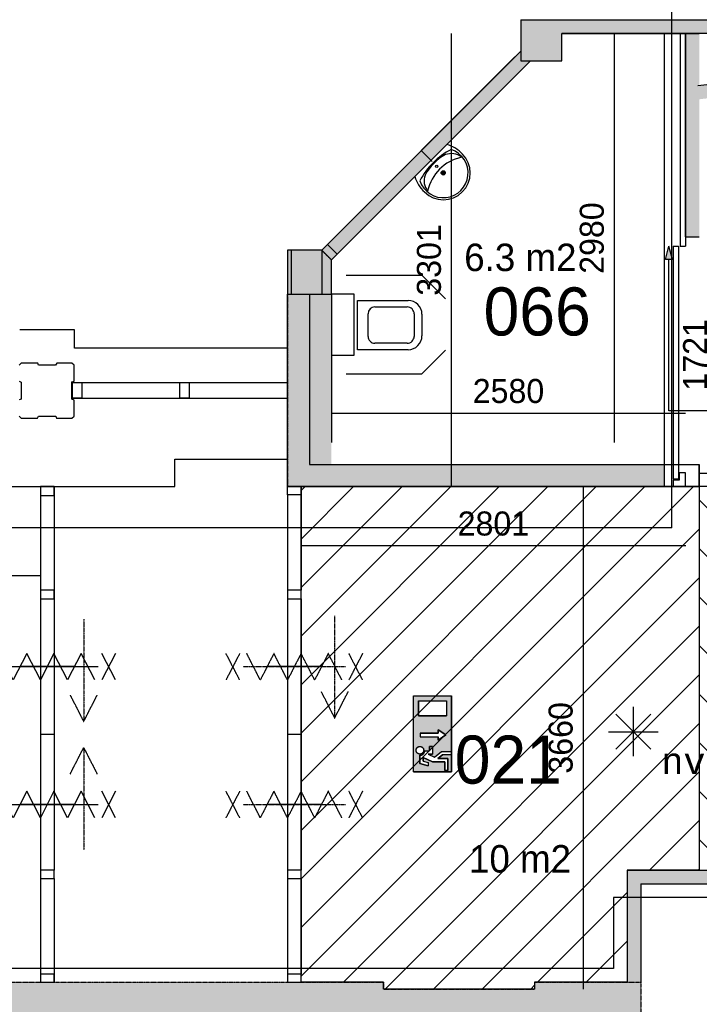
# Model space of a CAD drawing. Extents: x -1826 to 147704, y -44576 to 60962.
# Tile 56 of 75: x 92291 to 97241, y 33264 to 40434. Entities that reach past the tile are written whole.
import ezdxf
from ezdxf.enums import TextEntityAlignment as Align

# ---------------------------------------------------------------- set-up
doc = ezdxf.new("R2010")
doc.units = 0
doc.header["$MEASUREMENT"] = 0
doc.header["$PDMODE"] = 35
doc.header["$PDSIZE"] = -0.5
doc.linetypes.add('DASHED', pattern=[0.75, 0.5, -0.25])
doc.layers.get('0').update_dxf_attribs({"linetype": 'CONTINUOUS'})
doc.layers.get('DEFPOINTS').update_dxf_attribs({"linetype": 'CONTINUOUS'})
for name, color, linetype in [('AA$1A---_ARCEER', 252, 'CONTINUOUS'), ('AL22----_BINNENWAND', 252, 'CONTINUOUS'), ('AL31----_BUITENKOZIJN', 252, 'CONTINUOUS'), ('AL32----_BINNENKOZIJN', 252, 'CONTINUOUS'), ('AL74----_INRSANITAIR', 252, 'CONTINUOUS'), ('AM$1A---_MAATVOERING', 252, 'CONTINUOUS'), ('Betonpalen', 252, 'CONTINUOUS'), ('Brandweer', 252, 'CONTINUOUS'), ('brandweer NIEUW', 252, 'CONTINUOUS'), ('COMPARTIMENTERING', 252, 'CONTINUOUS'), ('INSTALLATION_SYMBOLS', 252, 'CONTINUOUS'), ('LAYER01', 252, 'CONTINUOUS'), ('LAYER100', 252, 'DASHED'), ('LAYER20', 252, 'CONTINUOUS'), ('LAYER22', 252, 'CONTINUOUS'), ('LAYER30', 252, 'CONTINUOUS'), ('LAYER62', 252, 'DASHED'), ('LAYER65', 252, 'DASHED'), ('M2', 252, 'CONTINUOUS'), ('OMPARTIMENTERING', 252, 'CONTINUOUS'), ('STEMPEL', 252, 'CONTINUOUS'), ('UNUSEDHATCH', 252, 'CONTINUOUS')]:
    doc.layers.add(name, color=color, linetype=linetype)
doc.styles.add('B-01', font='b-gbp')
doc.styles.add('MONOTXT', font='MONOTXT')
doc.dimstyles.new('BBA_STAND', dxfattribs={"dimtxt": 175, "dimasz": 1, "dimexe": 1, "dimexo": 0.001, "dimgap": 75, "dimtad": 1, "dimdec": 0, "dimzin": 0, "dimdsep": 46, "dimtxsty": 'B-01', "dimblk": 'NONE', "dimblk1": 'PIJL1', "dimblk2": 'NONE', "dimcen": 1, "dimse1": 1, "dimse2": 1, "dimclrd": 256, "dimclre": 256, "dimclrt": 256, "dimadec": 4, "dimazin": 0, "dimtfac": 1, "dimtdec": 0, "dimtmove": 0, "dimatfit": 2, "dimldrblk": 'PIJL1', "dimfxl": 1, "dimtfillclr": 256, "dimtolj": 1, "dimtzin": 0, "dimarcsym": 0})

# ---------------------------------------------------------------- blocks, each defined once
blk = doc.blocks.new('*U3')
at = {"layer": 'INSTALLATION_SYMBOLS'}
for p, q in [((-25, 212), (-25, 212)), ((-24, 204), (-24, 221)), ((-22, 201), (-22, 224)), ((-21, 198), (-21, 227)), ((-19, 196), (-19, 229)), ((-18, 195), (-18, 230)), ((-16, 193), (-16, 232)), ((-15, 192), (-15, 233)), ((-13, 191), (-13, 234)), ((-12, 190), (-12, 235)), ((-10, 190), (-10, 235)), ((-9, 189), (-9, 236)), ((-7, 189), (-7, 236)), ((-6, 188), (-6, 237)), ((-4, 188), (-4, 237)), ((-3, 188), (-3, 237)), ((-1, 188), (-1, 237)), ((0, 188), (0, 237)), ((2, 188), (2, 237)), ((3, 188), (3, 237)), ((5, 188), (5, 237)), ((6, 188), (6, 237)), ((8, 189), (8, 236)), ((9, 189), (9, 236)), ((11, 190), (11, 235)), ((12, 191), (12, 234)), ((14, 192), (14, 233)), ((15, 193), (15, 232)), ((17, 194), (17, 231)), ((18, 195), (18, 230)), ((20, 197), (20, 228)), ((21, 199), (21, 226)), ((23, 202), (23, 223)), ((24, 206), (24, 219))]:
    blk.add_line(p, q, dxfattribs=at)
blk = doc.blocks.new('Wastafel.12')
blk.add_line((-275, 0), (275, 0))
for centre, radius in [((0, 212), 25), ((0, 100), 15)]:
    blk.add_circle(centre, radius)
for centre, radius, start, end in [((0, 215), 325, 0, 179.99), ((0, 215), 300, 333.4391, 206.5609), ((74, 195), 400, 177.0675, 209.1096), ((-92, 257), 200, 186.4199, 245.4056), ((0, 692), 542, 237.5664, 302.4336), ((92, 257), 200, 294.5944, 353.5801), ((-74, 195), 400, 330.8904, 2.9325), ((0, 890), 852, 251.644, 288.356), ((0, 675), 625, 253.7398, 286.2602)]:
    blk.add_arc(centre, radius, start, end)
blk.add_blockref('*U3', (0, 0))
blk = doc.blocks.new('wastafel')
at = {"layer": 'AL74----_INRSANITAIR', "xscale": 0.5999999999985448, "yscale": 0.5999999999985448, "zscale": 0.5999999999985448}
blk.add_blockref('Wastafel.12', (0, 0), dxfattribs=at)
blk = doc.blocks.new('*D39')
at = {"layer": 'AM$1A---_MAATVOERING', "lineweight": -2, "transparency": 16777216}
blk.add_line((92441.7, 36384.1), (86390.7, 36384.1), dxfattribs=at)
at = {"layer": 'DEFPOINTS', "color": 0, "transparency": 16777216}
for p in [(86390.7, 37034), (92441.7, 37034), (86390.7, 36384.1)]:
    blk.add_point(p, dxfattribs=at)
at = {"layer": 'AM$1A---_MAATVOERING', "transparency": 16777216, "insert": (89416.2, 36546.6), "char_height": 175, "attachment_point": 5, "style": 'B-01'}
blk.add_mtext('\\A1;6051', dxfattribs=at)
blk = doc.blocks.new('_None')
blk = doc.blocks.new('PIJL1')
at = {"color": 1, "linetype": 'ByBlock'}
blk.add_line((0, 82.6), (0, -82.6), dxfattribs=at)
blk.add_solid([(-100, 16.7), (-100, -16.7), (0, 0)], dxfattribs=at)
blk = doc.blocks.new('*D40')
at = {"layer": 'AM$1A---_MAATVOERING', "lineweight": -2, "transparency": 16777216}
blk.add_line((96621.3, 40334), (96621.3, 37354), dxfattribs=at)
at = {"layer": 'DEFPOINTS', "color": 0, "transparency": 16777216}
for p in [(96740.2, 40334), (96621.3, 37354), (96740.2, 37354)]:
    blk.add_point(p, dxfattribs=at)
at = {"layer": 'AM$1A---_MAATVOERING', "transparency": 16777216, "insert": (96458.8, 38844), "char_height": 175, "attachment_point": 5, "rotation": 90, "style": 'B-01'}
blk.add_mtext('\\A1;2980', dxfattribs=at)
blk = doc.blocks.new('*D41')
at = {"layer": 'AM$1A---_MAATVOERING', "lineweight": -2, "transparency": 16777216}
blk.add_line((97140.7, 37566.5), (94560.7, 37566.5), dxfattribs=at)
at = {"layer": 'DEFPOINTS', "color": 0, "transparency": 16777216}
for p in [(94560.7, 37654), (97140.7, 37654), (94560.7, 37566.5)]:
    blk.add_point(p, dxfattribs=at)
at = {"layer": 'AM$1A---_MAATVOERING', "transparency": 16777216, "insert": (95850.7, 37729), "char_height": 175, "attachment_point": 5, "style": 'B-01'}
blk.add_mtext('\\A1;2580', dxfattribs=at)
blk = doc.blocks.new('*D42')
at = {"layer": 'AM$1A---_MAATVOERING', "lineweight": -2, "transparency": 16777216}
blk.add_line((97372.3, 38854), (97372.3, 37133), dxfattribs=at)
at = {"layer": 'DEFPOINTS', "color": 0, "transparency": 16777216}
for p in [(97380.3, 38854), (97372.3, 37133), (97380.3, 37133)]:
    blk.add_point(p, dxfattribs=at)
at = {"layer": 'AM$1A---_MAATVOERING', "transparency": 16777216, "insert": (97209.8, 37993.5), "char_height": 175, "attachment_point": 5, "rotation": 90, "style": 'B-01'}
blk.add_mtext('\\A1;1721', dxfattribs=at)
blk = doc.blocks.new('*D69')
at = {"layer": 'AM$1A---_MAATVOERING', "lineweight": -2, "transparency": 16777216}
blk.add_line((99582.3, 34141.4), (99582.3, 21447.6), dxfattribs=at)
at = {"layer": 'DEFPOINTS', "color": 0, "transparency": 16777216}
for p in [(96814.4, 34141.4), (96820.3, 21447.6), (99582.3, 21447.6)]:
    blk.add_point(p, dxfattribs=at)
at = {"layer": 'AM$1A---_MAATVOERING', "transparency": 16777216, "insert": (99419.8, 27794.5), "char_height": 175, "attachment_point": 5, "rotation": 90, "style": 'B-01'}
blk.add_mtext('\\A1;12694', dxfattribs=at)
blk = doc.blocks.new('*D235')
at = {"layer": 'AM$1A---_MAATVOERING', "lineweight": -2, "transparency": 16777216}
blk.add_line((97141.4, 36601.5), (94340.4, 36601.5), dxfattribs=at)
at = {"layer": 'DEFPOINTS', "color": 0, "transparency": 16777216}
for p in [(94340.4, 36814.6), (97141.4, 36749.5), (94340.4, 36601.5)]:
    blk.add_point(p, dxfattribs=at)
at = {"layer": 'AM$1A---_MAATVOERING', "transparency": 16777216, "insert": (95740.9, 36764), "char_height": 175, "attachment_point": 5, "style": 'B-01'}
blk.add_mtext('\\A1;2801', dxfattribs=at)
blk = doc.blocks.new('*D236')
at = {"layer": 'AM$1A---_MAATVOERING', "lineweight": -2, "transparency": 16777216}
blk.add_line((96394.3, 37034), (96394.3, 33374), dxfattribs=at)
at = {"layer": 'DEFPOINTS', "color": 0, "transparency": 16777216}
for p in [(95182.3, 37034), (95182.3, 33374), (96394.3, 33374)]:
    blk.add_point(p, dxfattribs=at)
at = {"layer": 'AM$1A---_MAATVOERING', "transparency": 16777216, "insert": (96231.8, 35204), "char_height": 175, "attachment_point": 5, "rotation": 90, "style": 'B-01'}
blk.add_mtext('\\A1;3660', dxfattribs=at)
blk = doc.blocks.new('*D243')
at = {"layer": 'AM$1A---_MAATVOERING', "lineweight": -2, "transparency": 16777216}
blk.add_line((95434.9, 37034), (95434.9, 40334.6), dxfattribs=at)
at = {"layer": 'DEFPOINTS', "color": 0, "transparency": 16777216}
for p in [(95434.9, 40334.6), (96985.2, 40334.6), (96984.9, 37034)]:
    blk.add_point(p, dxfattribs=at)
at = {"layer": 'AM$1A---_MAATVOERING', "transparency": 16777216, "insert": (95272.4, 38684.3), "char_height": 175, "attachment_point": 5, "rotation": 90, "style": 'B-01'}
blk.add_mtext('\\A1;3301', dxfattribs=at)

msp = doc.modelspace()

# ---------------------------------------------------------------- hatches: boundary and pattern name
at = {"layer": 'AA$1A---_ARCEER'}
for points in [[(96239.7, 40434), (95939.7, 40434), (95939.7, 40134), (96239.7, 40134), (96239.7, 40334), (97240.7, 40334), (100490.7, 40334.9), (100490.7, 40323.5), (97240.7, 39955.5), (97240.7, 39854.8), (100590.7, 40233.9), (100590.7, 40434)], [(97240.7, 39855), (97240.7, 40334), (97140.7, 40334), (97140.7, 38854), (97240.7, 38854)], [(95271.8, 39536.7), (95365, 39488.9), (96010.2, 40134), (95939.7, 40134), (95939.7, 40204.5)], [(94490.2, 38755), (94560.7, 38684.5), (95365, 39488.9), (95271.8, 39536.7)], [(94560.7, 38684.5), (94490.2, 38755), (94240.7, 38755), (94240.7, 38435), (94560.7, 38435), (94560.7, 38436.2)], [(96984.9, 37034), (96984.9, 37194), (94400.7, 37194), (94400.7, 38435), (94240.7, 38435), (94240.7, 37034), (94340.4, 37034)], [(96713.4, 33104), (96713.4, 33104), (96814.4, 33104), (96814.4, 33424), (96040.7, 33424), (96040.7, 33374), (94939.7, 33374), (94939.7, 33424), (94939.7, 33424), (94841.4, 33424), (94840.7, 33424), (94840.7, 33424), (92540.7, 33424), (92540.7, 33423.9), (92441.7, 33423.9), (92441.7, 33424), (92060.7, 33424), (92060.7, 33104)]]:
    msp.add_hatch(color=256, dxfattribs=at).paths.add_polyline_path(points)
at = {"layer": 'AA$1A---_ARCEER', "ltscale": 0.2}
msp.add_hatch(color=256, dxfattribs=at).paths.add_polyline_path([(100025, 34240.4), (96715.4, 34240.4), (96715.4, 33424), (96814.4, 33424), (96814.4, 34141.4), (98246.7, 34141.4), (98246.7, 34142.9), (100025, 34142.9)])
at = {"layer": 'AL32----_BINNENKOZIJN'}
msp.add_hatch(color=256, dxfattribs=at).paths.add_polyline_path([(96994, 38687.7), (97045.7, 38687.7), (97019.9, 38784.3)])
at = {"layer": 'Brandweer'}
h = msp.add_hatch(color=256, dxfattribs=at)
h.paths.add_polyline_path([(95437, 35511.4), (95159.6, 35511.4), (95159.6, 34956.6), (95437, 34956.6)])
h.paths.add_polyline_path([(95338.2, 35262.6), (95393.7, 35225.6), (95338.2, 35188.6), (95338.2, 35211.8), (95208.7, 35211.8), (95208.7, 35239.5), (95338.2, 35239.5)], flags=16)
h.paths.add_polyline_path([(95196.6, 35363.5), (95196.6, 35474.4), (95400, 35474.4), (95400, 35363.5)], flags=16)
h.paths.add_polyline_path([(95298.3, 35141.5), (95298.3, 35086), (95264.7, 35086), (95311.8, 35064.6), (95363, 35104.5), (95432.4, 35104.5), (95432.4, 35081.4), (95371, 35081.4), (95335.3, 35053.7), (95409.3, 35053.7), (95409.3, 34965.8), (95386.1, 34965.8), (95386.1, 35030.5), (95297.4, 35030.5), (95228.9, 35061.7), (95228.9, 35034.7), (95265.9, 35025.5), (95265.9, 35001.6), (95205.8, 35016.7), (95205.8, 35077.7), (95212.3, 35078.3), (95212.6, 35078.3), (95222.2, 35081.6), (95222.6, 35081.8), (95227.8, 35085.1), (95228.3, 35085.5), (95231.8, 35088.7), (95232, 35088.9), (95236.4, 35094.7), (95236.8, 35095.3), (95239.5, 35100.9), (95240, 35102.4), (95241, 35105.7), (95241.3, 35107.2), (95241.4, 35107.5), (95241.4, 35107.9), (95241.5, 35108.3), (95241.6, 35108.7), (95241.6, 35109.2), (95275.2, 35109.2), (95275.2, 35141.5)], flags=16)
h.paths.add_polyline_path([(95223.7, 35135), (95225.5, 35133.4), (95228.3, 35130.1), (95228.2, 35130.3), (95230.3, 35126.9), (95232, 35123.2), (95233.1, 35119.2), (95233.6, 35115.1), (95233.5, 35111), (95232.8, 35107), (95232.7, 35106.9), (95231.4, 35102.9), (95231, 35102.1), (95229.6, 35099.4), (95229.4, 35099.2), (95227.3, 35096.1), (95227.2, 35096), (95224.2, 35092.9), (95223.3, 35092.3), (95221.3, 35090.7), (95219.5, 35089.6), (95218.6, 35089.1), (95218.9, 35089.2), (95215.2, 35087.6), (95211.1, 35086.5), (95211.2, 35086.5), (95209.2, 35086.2), (95207.7, 35086), (95204.5, 35086.1), (95203.1, 35086), (95201.7, 35086.3), (95199, 35086.8), (95197.2, 35087.4), (95196.3, 35087.6), (95196.5, 35087.6), (95192.6, 35089.3), (95192.3, 35089.5), (95188.9, 35091.7), (95188, 35092.5), (95186, 35094.2), (95185.7, 35094.6), (95183.1, 35097.6), (95182.6, 35098.6), (95181.3, 35100.7), (95180.5, 35102.4), (95180.2, 35102.9), (95180.4, 35102.5), (95179.2, 35105.7), (95178.7, 35108), (95178.5, 35108.5), (95178, 35112.4), (95178.1, 35116.5), (95178.9, 35120.8), (95179.2, 35121.6), (95180.2, 35124.6), (95180.8, 35125.9), (95181.9, 35128.1), (95184.6, 35131.9), (95185.5, 35132.7), (95187.1, 35134.4), (95188.7, 35135.6), (95189.6, 35136.4), (95189.2, 35136.1), (95192.7, 35138.3), (95196.4, 35140), (95200.3, 35141), (95202.3, 35141.3), (95202.8, 35141.4), (95202.4, 35141.3), (95205.8, 35141.6), (95205.8, 35141.6), (95209.9, 35141.3), (95213.8, 35140.4), (95215.8, 35139.7), (95216.3, 35139.5), (95215.8, 35139.7), (95218.9, 35138.3), (95222.4, 35136.1), (95223.6, 35135.1), (95223.7, 35135), (95223.6, 35135.1)], flags=16)
at = {"layer": 'COMPARTIMENTERING'}
h = msp.add_hatch(dxfattribs=at)
h.set_pattern_fill('ANSI31', color=256, scale=2000, angle=-90, style=0)
h.set_pattern_definition([(315, (85188.27, 172733.54), (176.7767, 176.7767), [])])
h.paths.add_polyline_path([(110526, 32100.5), (106557.2, 36177.5), (106557.2, 37734), (108890.7, 40067.5), (112190.7, 40067.5), (114524.2, 37734), (114524.2, 34434), (112190.7, 32100.5)], flags=16)
h.paths.add_polyline_path([(105990.7, 45734.5), (105990.7, 47659.3), (103500.7, 47659.3), (103500.7, 46134.5), (103590.7, 46134.5), (103590.7, 45549.5), (103350.7, 45534.5), (103350.7, 45296.5), (103096.7, 45039.5), (103201.7, 44934.5), (101490.2, 43222.5), (101383.7, 43328.5), (101128.7, 43074.5), (100890.7, 43074.5), (100875.7, 42834.5), (100298.2, 42842), (100298.2, 43074.5), (99840.7, 43074.5), (99840.7, 42924.5), (98765.4, 42924.5), (98764.8, 40433.5), (100590.7, 40433), (100612.9, 40236.4), (100305.7, 40201.6), (100305.7, 38034), (100875.7, 38034), (100890.7, 37449), (100305.7, 37434), (100305.7, 37034), (97240.7, 37034), (97240.7, 34240.4), (104666.2, 34240.4), (106541.7, 36127.2), (109702.9, 32894.4), (108609.5, 31734), (108623, 29734), (108790.7, 29734), (108790.7, 27933.8), (115121.2, 27933.8), (115120.2, 27234), (119440.2, 27234), (119440.2, 32434.3), (118341.2, 32434.3), (118279.8, 32474.8), (116781.7, 33963.3), (116741.9, 34024), (116741.9, 37434), (116491.2, 37449), (116491.2, 38019), (116976.2, 38034), (116976.2, 43034.5), (116091.2, 43034.5), (114990.7, 43034.5), (108240.7, 43034.5), (108240.7, 45734.5)])
h = msp.add_hatch(dxfattribs=at)
h.set_pattern_fill('ANSI31', color=256, scale=2000, style=0)
h.set_pattern_definition([(45, (116025, 0), (-176.7767, 176.7767), [])])
h.paths.add_polyline_path([(94340.4, 37034), (97240.7, 37034), (97240.7, 34240.4), (96715.4, 34240.4), (96715.4, 33424), (96040.7, 33424), (96040.7, 33374), (94939.7, 33374), (94939.7, 33424), (94340.4, 33424)])

# ---------------------------------------------------------------- linework, layer by layer
at = {"layer": 'AA$1A---_ARCEER'}
msp.add_lwpolyline([(94400.7, 38435), (94400.7, 37194), (97240.7, 37194)], dxfattribs=at)
for points in [[(96239.7, 40334), (96239.7, 40434), (100590.7, 40333), (100590.7, 40433)], [(100590.7, 40334), (100589.9, 40233.8), (97229.5, 39954.2), (97240.8, 39854.8)], [(94560.7, 37034), (94240.7, 37034), (94560.7, 38435), (94240.7, 38435)]]:
    msp.add_solid(points, dxfattribs=at)
at = {"layer": 'AL22----_BINNENWAND'}
for p, q in [((95939.7, 40434), (95939.7, 40134)), ((94490.2, 38755), (95939.7, 40204.5)), ((95939.7, 40204.5), (94490.2, 38755)), ((94560.7, 38684.5), (96010.2, 40134)), ((96010.4, 40133.8), (94560.9, 38684.3)), ((94668.5, 38572.6), (95220.4, 38572.6)), ((95220.4, 38572.6), (95391.3, 38401.8)), ((95220.4, 37855.9), (95391.3, 38026.6)), ((94668.5, 37855.9), (95220.4, 37855.9))]:
    msp.add_line(p, q, dxfattribs=at)
for points in [[(95939.7, 40434), (96239.7, 40434)], [(95939.7, 40434), (96239.7, 40434)], [(95939.7, 40434), (96239.7, 40434)], [(96239.7, 40434), (100590.7, 40434)], [(96239.7, 40434), (100590.7, 40434)], [(96239.7, 40434), (100590.7, 40434)], [(96239.7, 40134), (96239.7, 40334)], [(96239.7, 40334), (97140.7, 40334)], [(96239.7, 40334), (97240.7, 40334)], [(96239.7, 40134), (96239.7, 40334)], [(96239.7, 40134), (96239.7, 40334)], [(96239.7, 40334), (97140.7, 40334)], [(97140.7, 38854), (97140.7, 40334)], [(97140.7, 38854), (97140.7, 40334)], [(95939.7, 40134), (96239.7, 40134)], [(95939.7, 40134), (96239.7, 40134)], [(95939.7, 40134), (96239.7, 40134)], [(97140.4, 38854), (97240.4, 38854)], [(94240.7, 37034), (94240.7, 38435)], [(94240.7, 37034), (94240.7, 38435)], [(94240.7, 37034), (94240.7, 38435)], [(94560.7, 38435), (94560.7, 37354)], [(94560.7, 38435), (94560.7, 37354)], [(94560.7, 38435), (94560.7, 37354)], [(97240.7, 37034), (97240.7, 37194)], [(97240.7, 37194), (97240.7, 37034)], [(97240.7, 37034), (94240.7, 37034)], [(97240.7, 37034), (94240.7, 37034)]]:
    msp.add_lwpolyline(points, dxfattribs=at)
msp.add_lwpolyline([(94240.7, 38435), (94560.7, 38435), (94560.7, 38684.5), (94490.2, 38755), (94240.7, 38755)], close=True, dxfattribs=at)
msp.add_lwpolyline([(94240.7, 38435), (94560.7, 38435), (94560.7, 38684.5), (94490.2, 38755), (94240.7, 38755)], close=True, dxfattribs=at)
msp.add_lwpolyline([(94240.7, 38435), (94560.7, 38435), (94560.7, 38684.5), (94490.2, 38755), (94240.7, 38755)], close=True, dxfattribs=at)
at = {"layer": 'AL31----_BUITENKOZIJN'}
for p, q in [((92690.7, 38176), (92290.7, 38176)), ((92690.7, 38041), (92690.7, 38176)), ((94240.7, 38041), (92690.7, 38041)), ((94240.7, 38041), (92690.7, 38041)), ((92675.7, 37791), (92742.7, 37791)), ((92675.7, 37677), (92675.7, 37791)), ((92675.7, 37677), (92675.7, 37791)), ((92675.7, 37791), (94240.7, 37791)), ((92675.7, 37791), (94240.7, 37791)), ((92742.7, 37791), (92742.7, 37677)), ((93458.2, 37677), (93458.2, 37791)), ((93458.2, 37791), (93525.2, 37791)), ((93525.2, 37791), (93525.2, 37677)), ((92742.7, 37677), (92675.7, 37677)), ((92675.7, 37677), (94240.7, 37677)), ((92675.7, 37677), (94240.7, 37677)), ((93525.2, 37677), (93458.2, 37677))]:
    msp.add_line(p, q, dxfattribs=at)
for points in [[(92441.7, 37034), (92441.7, 34240.9)], [(92540.7, 37034), (92540.7, 34240.9)], [(92837.4, 35626), (92738.4, 35819.5), (92639.4, 35626), (92540.4, 35819.5), (92441.4, 35626), (92342.4, 35819.5), (92243.4, 35626), (92144.4, 35819.5)], [(92988.4, 35626), (92888.4, 35819.5)], [(92988.4, 35819.5), (92888.4, 35626)], [(92118.4, 35723), (92863.4, 35723)], [(92118.4, 35723), (92863.4, 35723)], [(92690.9, 35723), (92490.9, 35723), (92290.9, 35723)], [(92540.9, 35229), (92490.9, 35229), (92441.9, 35229)], [(92837.4, 34623), (92738.4, 34816.5), (92639.4, 34623), (92540.4, 34816.5), (92441.4, 34623), (92342.4, 34816.5), (92243.4, 34623), (92144.4, 34816.5)], [(92988.4, 34623), (92888.4, 34816.5)], [(92988.4, 34816.5), (92888.4, 34623)], [(92118.4, 34720), (92863.4, 34720)], [(92118.4, 34720), (92863.4, 34720)], [(92690.9, 34720), (92490.9, 34720), (92290.9, 34720)], [(96715.4, 34240.4), (104666.2, 34240.4)], [(96715.4, 34240.4), (96715.4, 33424)], [(92441.7, 34181.2), (92441.7, 33423.9)], [(92540.7, 34181.2), (92540.7, 33423.9)], [(96814.4, 34141.4), (104666.2, 34141.4)], [(96814.4, 34141.4), (96814.4, 33424)]]:
    msp.add_lwpolyline(points, dxfattribs=at)
for points in [[(92540.7, 36970.2), (92540.7, 37034), (92441.7, 37034), (92441.7, 36970.2)], [(92540.7, 36217.2), (92540.7, 36281), (92441.7, 36281), (92441.7, 36217.2)], [(92540.7, 34181.2), (92540.7, 34240.9), (92441.7, 34240.9), (92441.7, 34181.2)], [(92540.7, 33423.9), (92540.7, 33483.7), (92441.7, 33483.7), (92441.7, 33423.9)]]:
    msp.add_lwpolyline(points, close=True, dxfattribs=at)
at = {"layer": 'AL32----_BINNENKOZIJN', "ltscale": 75}
msp.add_line((96985.2, 40334.6), (96984.9, 37034), dxfattribs=at)
at = {"layer": 'AL32----_BINNENKOZIJN'}
for p, q in [((97100.7, 40328.8), (97100.4, 38784.3)), ((97140.7, 40333.8), (97140.4, 38784.3)), ((96994, 38687.7), (97019.9, 38784.3)), ((97045.7, 38687.7), (97019.9, 38784.3)), ((97050.3, 38784.3), (97090.3, 38784.3)), ((97050.3, 38784.3), (97050.3, 37090)), ((97090.3, 38784.3), (97090.3, 37090)), ((97100.4, 38784.3), (97140.4, 38784.3)), ((97045.7, 38687.7), (96994, 38687.7)), ((97019.9, 37584.7), (97019.9, 38687.7)), ((97331.6, 37584.7), (97019.9, 37584.7)), ((97050.3, 37090), (97090.3, 37090)), ((97050.4, 37084), (97095.4, 37084)), ((97095.4, 37084), (97095.4, 37134)), ((96984.9, 37034), (97050.4, 37034))]:
    msp.add_line(p, q, dxfattribs=at)
for points in [[(94532.7, 38797.8), (95897.6, 40162.6)], [(94603.4, 38727.1), (95968.1, 40092.1)], [(95294.7, 39401.5), (95250.7, 39445), (95218.7, 39476.5)], [(97050.4, 37084), (97050.4, 37034), (97140.4, 37034), (97140.4, 37134), (97095.4, 37134)]]:
    msp.add_lwpolyline(points, dxfattribs=at)
for points in [[(94490.3, 38755.4), (94532.7, 38797.8), (94603.4, 38727.1), (94561, 38684.7)], [(97240.7, 37133), (97300.4, 37133), (97300.4, 37034), (97240.7, 37034)]]:
    msp.add_lwpolyline(points, close=True, dxfattribs=at)
at = {"layer": 'AL74----_INRSANITAIR'}
msp.add_lwpolyline([(94725.7, 37992.2), (94725.7, 38436.2), (94560.7, 38436.2), (94560.7, 37992.2)], close=True, dxfattribs=at)
for points in [[(94750.7, 38031.2), (94750.7, 38389.2), (95120.7, 38389.2)], [(94827.7, 38128.2), (94827.7, 38292.2)], [(94877.7, 38342.2), (95113.7, 38342.2)], [(95163.7, 38292.2), (95163.7, 38128.2)], [(95220.7, 38289.2), (95220.7, 38131.2)], [(95113.7, 38078.2), (94877.7, 38078.2)], [(95120.7, 38031.2), (94750.7, 38031.2)]]:
    msp.add_lwpolyline(points, dxfattribs=at)
for points in [[(95220.7, 38289.2, 0.414214), (95120.7, 38389.2)], [(94877.7, 38342.2, 0.414213), (94827.7, 38292.2)], [(95163.7, 38292.2, 0.414214), (95113.7, 38342.2)], [(94827.7, 38128.2, 0.414214), (94877.7, 38078.2)], [(95113.7, 38078.2, 0.414214), (95163.7, 38128.2)], [(95120.7, 38031.2, 0.414214), (95220.7, 38131.2)]]:
    msp.add_lwpolyline(points, format="xyb", dxfattribs=at)
at = {"layer": 'Betonpalen'}
for points in [[(92301.7, 37933), (92286.7, 37918)], [(92286.7, 37548), (92301.7, 37533), (92420.7, 37533), (92428.7, 37548), (92553.7, 37548), (92558.7, 37533), (92671.7, 37533), (92686.7, 37548), (92686.7, 37663), (92671.7, 37671), (92671.7, 37796), (92686.7, 37801), (92686.7, 37918), (92671.7, 37933), (92560.7, 37933), (92552.7, 37918), (92427.7, 37918), (92422.7, 37933), (92301.7, 37933)], [(92286.7, 37803), (92301.7, 37795), (92301.7, 37670), (92286.7, 37665)]]:
    msp.add_lwpolyline(points, dxfattribs=at)
at = {"layer": 'Brandweer'}
for p, q in [((95159.6, 34956.6), (95159.6, 35511.4)), ((95159.6, 35511.4), (95437, 35511.4)), ((95437, 34956.6), (95437, 35511.4)), ((95196.6, 35474.4), (95400, 35474.4)), ((95196.6, 35474.4), (95196.6, 35363.5)), ((95400, 35474.4), (95400, 35363.5)), ((95196.6, 35363.5), (95400, 35363.5)), ((95208.7, 35239.5), (95338.2, 35239.5)), ((95208.7, 35211.8), (95338.2, 35211.8)), ((95338.2, 35262.6), (95393.7, 35225.6)), ((95338.2, 35239.5), (95338.2, 35262.6)), ((95393.7, 35225.6), (95338.2, 35188.6)), ((95338.2, 35188.6), (95338.2, 35211.8)), ((95275.2, 35141.5), (95275.2, 35109.2)), ((95298.3, 35141.5), (95275.2, 35141.5)), ((95298.3, 35141.5), (95298.3, 35086)), ((95205.8, 35077.7), (95205.8, 35016.7)), ((95241.6, 35109.2), (95275.2, 35109.2)), ((95264.7, 35086), (95311.8, 35064.6)), ((95264.7, 35086), (95298.3, 35086)), ((95311.6, 35064.5), (95363, 35104.5)), ((95335.3, 35053.7), (95371, 35081.4)), ((95363, 35104.5), (95432.4, 35104.5)), ((95432.4, 35081.4), (95371, 35081.4)), ((95432.4, 35104.5), (95432.4, 35081.4)), ((95205.8, 35016.7), (95265.9, 35001.6)), ((95228.9, 35034.7), (95228.9, 35061.7)), ((95228.9, 35061.7), (95297.4, 35030.5)), ((95228.9, 35034.7), (95265.9, 35025.5)), ((95265.9, 35025.5), (95265.9, 35001.6)), ((95297.4, 35030.5), (95386.1, 35030.5)), ((95409.3, 35053.7), (95335.3, 35053.7)), ((95386.1, 35030.5), (95386.1, 34965.8)), ((95409.3, 34965.8), (95409.3, 35053.7)), ((95159.6, 34956.6), (95437, 34956.6)), ((95386.1, 34965.8), (95409.3, 34965.8))]:
    msp.add_line(p, q, dxfattribs=at)
for points in [[(95437, 34956.6), (95159.6, 34956.6), (95159.6, 35511.4), (95437, 35511.4), (95437, 34956.6)], [(95400, 35363.5), (95196.6, 35363.5), (95196.6, 35474.4), (95400, 35474.4), (95400, 35363.5)], [(95208.7, 35239.5), (95208.7, 35211.8), (95338.2, 35211.8), (95338.2, 35188.6), (95393.7, 35225.6), (95338.2, 35262.6), (95338.2, 35239.5), (95208.7, 35239.5)], [(95201.7, 35086.3), (95197.1, 35087.4), (95191.9, 35089.7), (95188.1, 35092.4), (95185.6, 35094.8), (95182.6, 35098.5), (95180.5, 35102.4), (95178.6, 35108.1), (95178.1, 35115.4), (95179.2, 35121.7), (95180.8, 35125.8), (95181.9, 35127.9), (95183.7, 35130.5), (95185.5, 35132.6), (95188.8, 35135.7), (95192.4, 35138.1), (95196.7, 35140), (95202.4, 35141.3), (95206.7, 35141.5), (95210.2, 35141.2), (95215.8, 35139.6), (95219.3, 35138), (95223.6, 35135), (95227.8, 35130.7), (95229.7, 35127.8), (95231.8, 35123.4), (95233, 35119.1), (95233.5, 35112.4), (95232.5, 35106.3), (95231, 35102.1), (95229.1, 35098.8), (95226.8, 35095.6), (95223.3, 35092.3), (95219.4, 35089.6), (95216.1, 35088), (95211.9, 35086.7), (95209.1, 35086.2), (95204.5, 35086.1), (95201.7, 35086.3)], [(95186.2, 35133.4), (95187.2, 35134.3), (95188.2, 35135.2), (95189.3, 35136.1), (95190.4, 35136.8), (95191.5, 35137.6), (95192.7, 35138.2), (95193.9, 35138.9), (95195.2, 35139.4), (95196.5, 35139.9), (95197.7, 35140.3), (95199.1, 35140.7), (95200.4, 35141), (95201.7, 35141.2), (95203.1, 35141.4), (95204.4, 35141.5), (95205.8, 35141.5), (95207.2, 35141.5), (95208.5, 35141.4), (95209.9, 35141.2), (95211.2, 35141), (95212.5, 35140.7), (95213.9, 35140.3), (95215.1, 35139.9), (95216.4, 35139.4), (95217.7, 35138.9), (95218.9, 35138.2), (95220.1, 35137.6), (95221.2, 35136.8), (95222.3, 35136.1), (95223.4, 35135.2), (95224.4, 35134.3), (95225.4, 35133.4), (95226.4, 35132.4), (95227.2, 35131.4), (95228.1, 35130.3), (95228.9, 35129.2), (95229.6, 35128), (95230.3, 35126.9), (95230.9, 35125.6), (95231.4, 35124.4), (95231.9, 35123.1), (95232.3, 35121.8), (95232.7, 35120.5), (95233, 35119.2), (95233.2, 35117.8), (95233.4, 35116.5), (95233.5, 35115.1), (95233.5, 35113.8), (95233.5, 35112.4), (95233.4, 35111.1), (95233.2, 35109.7), (95233, 35108.4), (95232.7, 35107), (95232.3, 35105.7), (95231.9, 35104.4), (95231.4, 35103.2), (95230.9, 35101.9), (95230.3, 35100.7), (95229.6, 35099.5), (95228.9, 35098.4), (95228.1, 35097.2), (95227.2, 35096.2), (95226.4, 35095.1), (95225.4, 35094.2), (95224.4, 35093.2), (95223.4, 35092.3), (95222.3, 35091.5), (95221.2, 35090.7), (95220.1, 35090), (95218.9, 35089.3), (95217.7, 35088.7), (95216.4, 35088.1), (95215.1, 35087.7), (95213.9, 35087.2), (95212.5, 35086.9), (95211.2, 35086.6), (95209.9, 35086.3), (95208.5, 35086.2), (95207.2, 35086.1), (95205.8, 35086), (95204.4, 35086.1), (95203.1, 35086.2), (95201.7, 35086.3), (95200.4, 35086.6), (95199.1, 35086.9), (95197.7, 35087.2), (95196.5, 35087.7), (95195.2, 35088.1), (95193.9, 35088.7), (95192.7, 35089.3), (95191.5, 35090), (95190.4, 35090.7), (95189.3, 35091.5), (95188.2, 35092.3), (95187.2, 35093.2), (95186.2, 35094.2), (95185.2, 35095.1), (95184.4, 35096.2), (95183.5, 35097.2), (95182.7, 35098.4), (95182, 35099.5), (95181.3, 35100.7), (95180.7, 35101.9), (95180.2, 35103.2), (95179.7, 35104.4), (95179.3, 35105.7), (95178.9, 35107), (95178.6, 35108.4), (95178.4, 35109.7), (95178.2, 35111.1), (95178.1, 35112.4), (95178.1, 35113.8), (95178.1, 35115.1), (95178.2, 35116.5), (95178.4, 35117.8), (95178.6, 35119.2), (95178.9, 35120.5), (95179.3, 35121.8), (95179.7, 35123.1), (95180.2, 35124.4), (95180.7, 35125.6), (95181.3, 35126.9), (95182, 35128), (95182.7, 35129.2), (95183.5, 35130.3), (95184.4, 35131.4), (95185.2, 35132.4), (95186.2, 35133.4)], [(95409.3, 34965.8), (95386.1, 34965.8), (95386.1, 35030.5), (95297.4, 35030.5), (95228.9, 35061.7), (95228.9, 35034.7), (95265.9, 35025.5), (95265.9, 35001.6), (95205.8, 35016.7), (95205.8, 35077.7), (95211.6, 35078.1), (95214.1, 35078.6), (95216.7, 35079.3), (95219.4, 35080.3), (95222.9, 35082), (95225.6, 35083.6), (95227.5, 35084.9), (95229.8, 35086.8), (95231.7, 35088.6), (95234.2, 35091.4), (95236.1, 35094.2), (95237.9, 35097.2), (95239.2, 35100.1), (95240.6, 35104.2), (95241.3, 35107.2), (95242, 35109.2), (95275.2, 35109.2), (95275.2, 35141.5), (95298.3, 35141.5), (95298.3, 35086), (95264.7, 35086), (95311.8, 35064.6), (95363, 35104.5), (95432.4, 35104.5), (95432.4, 35081.4), (95371, 35081.4), (95335.3, 35053.7), (95409.3, 35053.7), (95409.3, 34965.8)], [(95205.8, 35077.7), (95206.2, 35077.7), (95206.6, 35077.7), (95207, 35077.7), (95207.4, 35077.7), (95207.8, 35077.7), (95208.2, 35077.7), (95208.6, 35077.8), (95209.1, 35077.8), (95209.5, 35077.8), (95209.9, 35077.9), (95210.3, 35077.9), (95210.7, 35078), (95211.1, 35078), (95211.5, 35078.1), (95211.9, 35078.2), (95212.3, 35078.2), (95212.7, 35078.3), (95213.1, 35078.4), (95213.5, 35078.5), (95213.9, 35078.6), (95214.3, 35078.7), (95214.7, 35078.8), (95215.1, 35078.9), (95215.4, 35079), (95215.8, 35079.1), (95216.2, 35079.2), (95216.6, 35079.3), (95217, 35079.4), (95217.4, 35079.6), (95217.8, 35079.7), (95218.2, 35079.8), (95218.5, 35080), (95218.9, 35080.1), (95219.3, 35080.3), (95219.7, 35080.4), (95220.1, 35080.6), (95220.4, 35080.8), (95220.8, 35080.9), (95221.2, 35081.1), (95221.5, 35081.3), (95221.9, 35081.4), (95222.3, 35081.6), (95222.6, 35081.8), (95223, 35082), (95223.3, 35082.2), (95223.7, 35082.4), (95224, 35082.6), (95224.4, 35082.8), (95224.7, 35083), (95225.1, 35083.2), (95225.4, 35083.5), (95225.8, 35083.7), (95226.1, 35083.9), (95226.4, 35084.1), (95226.8, 35084.4), (95227.1, 35084.6), (95227.4, 35084.9), (95227.8, 35085.1), (95228.1, 35085.4), (95228.4, 35085.6), (95228.7, 35085.9), (95229, 35086.1), (95229.3, 35086.4), (95229.6, 35086.7), (95230, 35086.9), (95230.2, 35087.2), (95230.6, 35087.5), (95230.8, 35087.8), (95231.1, 35088), (95231.4, 35088.3), (95231.7, 35088.6), (95232, 35088.9), (95232.3, 35089.2), (95232.5, 35089.5), (95232.8, 35089.8), (95233.1, 35090.1), (95233.4, 35090.4), (95233.6, 35090.7), (95233.9, 35091), (95234.1, 35091.4), (95234.4, 35091.7), (95234.6, 35092), (95234.9, 35092.3), (95235.1, 35092.7), (95235.3, 35093), (95235.6, 35093.3), (95235.8, 35093.7), (95236, 35094), (95236.2, 35094.4), (95236.5, 35094.7), (95236.7, 35095), (95236.9, 35095.4), (95237.1, 35095.7), (95237.3, 35096.1), (95237.5, 35096.5), (95237.7, 35096.8), (95237.9, 35097.2), (95238.1, 35097.5), (95238.2, 35097.9), (95238.4, 35098.3), (95238.6, 35098.6), (95238.8, 35099), (95238.9, 35099.4), (95239.1, 35099.8), (95239.2, 35100.1), (95239.4, 35100.5), (95239.5, 35100.9), (95239.7, 35101.3), (95239.8, 35101.6), (95240, 35102), (95240.1, 35102.4), (95240.2, 35102.8), (95240.3, 35103.2), (95240.4, 35103.6), (95240.6, 35104), (95240.7, 35104.4), (95240.8, 35104.8), (95240.9, 35105.2), (95241, 35105.5), (95241.1, 35105.9), (95241.1, 35106.3), (95241.2, 35106.7), (95241.3, 35107.1), (95241.4, 35107.5), (95241.4, 35107.9), (95241.5, 35108.3), (95241.6, 35108.7), (95241.6, 35109.2)]]:
    msp.add_lwpolyline(points, dxfattribs=at)
msp.add_lwpolyline([(95205.8, 35077.7), (95212.5, 35078.3), (95222.4, 35081.7), (95227.9, 35085.2), (95231.9, 35088.8), (95236.6, 35094.9), (95239.7, 35101.3), (95241.1, 35106.1), (95242, 35109.2), (95275.2, 35109.2), (95275.2, 35141.5), (95298.3, 35141.5), (95298.3, 35086), (95264.7, 35086), (95311.8, 35064.6), (95363, 35104.5), (95432.4, 35104.5), (95432.4, 35081.4), (95371, 35081.4), (95335.3, 35053.7), (95409.3, 35053.7), (95409.3, 34965.8), (95386.1, 34965.8), (95386.1, 35030.5), (95297.4, 35030.5), (95228.9, 35061.7), (95228.9, 35034.7), (95265.9, 35025.5), (95265.9, 35001.6), (95205.8, 35016.7)], close=True, dxfattribs=at)
at = {"layer": 'brandweer NIEUW'}
for p, q in [((96759.3, 35429.7), (96759.3, 35069.9)), ((96632, 35121.3), (96887.8, 35377)), ((96632, 35377), (96886.5, 35122.6)), ((96578.4, 35248.9), (96940.1, 35248.9))]:
    msp.add_line(p, q, dxfattribs=at)
at = {"layer": 'COMPARTIMENTERING'}
msp.add_line((97240.7, 37034), (97240.7, 34240.4), dxfattribs=at)
msp.add_lwpolyline([(94340.4, 37034), (97240.7, 37034), (97240.7, 34240.4), (96715.4, 34240.4), (96715.4, 33424), (96040.7, 33424), (96040.7, 33374), (94939.7, 33374), (94939.7, 33424), (94340.4, 33424), (94340.4, 37034)], dxfattribs=at)
at = {"layer": 'LAYER100'}
for p, q in [((93420.7, 37034), (93420.7, 37234)), ((92675.7, 37034), (93420.7, 37034)), ((94939.7, 33424), (94939.7, 33374)), ((96040.7, 33424), (96040.7, 33374)), ((94939.7, 33374), (96040.7, 33374))]:
    msp.add_line(p, q, dxfattribs=at)
for points in [[(95939.7, 40434), (96239.7, 40434)], [(96239.7, 40434), (100590.7, 40434)], [(96239.7, 40134), (96239.7, 40334)], [(96239.7, 40334), (97140.7, 40334)], [(96010.7, 40134), (96139.7, 40134)], [(96139.7, 40134), (96239.7, 40134)], [(94240.7, 38435), (94240.7, 37034), (97140.7, 37034)], [(94240.7, 38041), (92690.7, 38041)], [(92675.7, 37791), (94240.7, 37791)], [(92675.7, 37677), (94240.7, 37677)], [(93420.7, 37234), (94240.7, 37234)], [(97140.7, 37034), (97040.7, 37034)], [(96814.4, 33104), (92060.7, 33104), (92060.7, 33424), (94939.7, 33424)], [(96040.7, 33424), (96814.4, 33424), (96814.4, 33104)]]:
    msp.add_lwpolyline(points, dxfattribs=at)
msp.add_lwpolyline([(94240.7, 38435), (94560.7, 38435), (94560.7, 38684.5), (94490.2, 38755), (94240.7, 38755)], close=True, dxfattribs=at)
at = {"layer": 'LAYER20'}
for points in [[(96239.7, 40434), (100590.7, 40433)], [(100590.7, 40333), (96239.7, 40334)], [(97229.5, 39954.2), (100491.5, 40323.3)], [(97140.7, 37034), (97040.7, 37034)]]:
    msp.add_lwpolyline(points, dxfattribs=at)
at = {"layer": 'LAYER22'}
for points in [[(94240.7, 37034), (94240.7, 38435)], [(94560.7, 38435), (94560.7, 37354)], [(97140.7, 37034), (94240.7, 37034)]]:
    msp.add_lwpolyline(points, dxfattribs=at)
at = {"layer": 'LAYER30'}
for points in [[(94532.7, 38797.8), (95897.6, 40162.6)], [(94603.4, 38727.1), (95968.1, 40092.1)], [(95294.7, 39401.5), (95250.7, 39445), (95218.7, 39476.5)], [(94241.4, 36974.3), (94241.4, 36281)], [(94340.4, 36974.3), (94340.4, 36281)], [(94241.4, 36217.2), (94241.4, 34240.9)], [(94340.4, 36217.2), (94340.4, 34240.9)], [(94490.7, 35723), (94290.7, 35723), (94090.7, 35723)], [(94340.7, 35229), (94290.7, 35229), (94241.7, 35229)], [(94490.7, 34720), (94290.7, 34720), (94090.7, 34720)], [(94241.4, 34181.2), (94241.4, 33483.8)], [(94340.4, 34181.2), (94340.4, 33483.8)]]:
    msp.add_lwpolyline(points, dxfattribs=at)
for points in [[(94490.3, 38755.4), (94532.7, 38797.8), (94603.4, 38727.1), (94561, 38684.7)], [(94340.4, 37034), (94340.4, 36974.3), (94241.4, 36974.3), (94241.4, 37034)], [(94340.4, 36217.2), (94340.4, 36281), (94241.4, 36281), (94241.4, 36217.2)], [(94340.4, 34181.2), (94340.4, 34240.9), (94241.4, 34240.9), (94241.4, 34181.2)], [(94340.4, 33424), (94340.4, 33483.8), (94241.4, 33483.8), (94241.4, 33424)]]:
    msp.add_lwpolyline(points, close=True, dxfattribs=at)
at = {"layer": 'LAYER62'}
for points in [[(94788.2, 35626), (94688.2, 35819.5)], [(94788.2, 35819.5), (94688.2, 35626)], [(94788.2, 34623), (94688.2, 34816.5)], [(94788.2, 34816.5), (94688.2, 34623)]]:
    msp.add_lwpolyline(points, dxfattribs=at)
at = {"layer": 'LAYER65'}
for p, q in [((94043.2, 35626), (93944.2, 35819.5)), ((94142.2, 35819.5), (94043.2, 35626)), ((94241.2, 35626), (94142.2, 35819.5)), ((94340.2, 35819.5), (94241.2, 35626)), ((94439.2, 35626), (94340.2, 35819.5)), ((94538.2, 35819.5), (94439.2, 35626)), ((94637.2, 35626), (94538.2, 35819.5)), ((92657.8, 35516.1), (92756.8, 35322.6)), ((92756.8, 35322.6), (92855.8, 35516.1)), ((94485.8, 35541.1), (94584.8, 35347.6)), ((94584.8, 35347.6), (94683.8, 35541.1)), ((92657.8, 34939.1), (92756.8, 35132.6)), ((92756.8, 35132.6), (92855.8, 34939.1))]:
    msp.add_line(p, q, dxfattribs=at)
for points in [[(92756.8, 36067.6), (92756.8, 35322.6)], [(94584.8, 36092.6), (94584.8, 35347.6)], [(93893.2, 35626), (93793.2, 35819.5)], [(93893.2, 35819.5), (93793.2, 35626)], [(93918.2, 35723), (94663.2, 35723)], [(93918.2, 35723), (94663.2, 35723)], [(92756.8, 35132.6), (92756.8, 34387.6)], [(93893.2, 34623), (93793.2, 34816.5)], [(93893.2, 34816.5), (93793.2, 34623)], [(94637.2, 34623), (94538.2, 34816.5), (94439.2, 34623), (94340.2, 34816.5), (94241.2, 34623), (94142.2, 34816.5), (94043.2, 34623), (93944.2, 34816.5)], [(93918.2, 34720), (94663.2, 34720)], [(93918.2, 34720), (94663.2, 34720)]]:
    msp.add_lwpolyline(points, dxfattribs=at)
at = {"layer": 'OMPARTIMENTERING', "ltscale": 800}
for p, q in [((97040.7, 36734), (97040.7, 40534)), ((92441.7, 36734), (91091.7, 36734)), ((92441.7, 33524), (91091.7, 33524))]:
    msp.add_line(p, q, dxfattribs=at)
at = {"layer": 'OMPARTIMENTERING'}
msp.add_line((96985.2, 40334.6), (97140.7, 40333.8), dxfattribs=at)
at = {"layer": 'OMPARTIMENTERING', "ltscale": 800}
for points in [[(97040.7, 36734), (92441.7, 36734)], [(104750.1, 34041.4), (97040.7, 34041.4), (96615.4, 34041.4), (96615.4, 33524), (92441.7, 33524)]]:
    msp.add_lwpolyline(points, dxfattribs=at)
at = {"layer": 'STEMPEL'}
for p, q in [((93420.7, 37034), (93420.7, 37234)), ((93420.7, 37234), (94240.7, 37234)), ((93420.7, 37234), (94240.7, 37234)), ((91560.7, 37034), (93420.7, 37034))]:
    msp.add_line(p, q, dxfattribs=at)
msp.add_lwpolyline([(91560.7, 37234), (91560.7, 37034), (93420.7, 37034), (93420.7, 37234)], dxfattribs=at)
at = {"layer": 'UNUSEDHATCH'}
for p, q in [((94271, 38435), (94271, 38755)), ((94493.5, 38435), (94493.5, 38751.7))]:
    msp.add_line(p, q, dxfattribs=at)

# ---------------------------------------------------------------- block references
at = {"layer": 'AL74----_INRSANITAIR', "rotation": 224.9999995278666}
msp.add_blockref('wastafel', (95285.6, 39409.1), dxfattribs=at)

# ---------------------------------------------------------------- texts
at = {"layer": 'brandweer NIEUW', "style": 'MONOTXT'}
msp.add_text('nv', height=185.94, rotation=360, dxfattribs=at).set_placement((97124.8, 35033.5), align=Align.MIDDLE)
at = {"layer": 'LAYER01', "style": 'B-01'}
for s, p in [('066', (95669.4, 38134.5)), ('066', (95669.4, 38134.5)), ('021', (95459.2, 34871)), ('021', (95459.2, 34871))]:
    msp.add_text(s, height=350, rotation=0, dxfattribs=at).set_placement(p)
at = {"layer": 'M2', "char_height": 200, "width": 1805, "attachment_point": 1, "rotation": 360, "style": 'B-01'}
for s, insert in [('6.3 m2', (95528.3, 38803.5)), ('10 m2', (95563.3, 34423.5))]:
    msp.add_mtext(s, dxfattribs=dict(at, insert=insert))

# ---------------------------------------------------------------- dimensions: what is measured, and where the dimension line sits
at = {"layer": 'AM$1A---_MAATVOERING'}
for base, p1, p2, angle, picture, middle in [((95434.9, 40334.6), (96984.9, 37034), (96985.2, 40334.6), 270, '*D243', (95272.4, 38684.3)), ((96621.3, 37354), (96740.2, 40334), (96740.2, 37354), 270, '*D40', (96458.8, 38844)), ((97372.3, 37133), (97380.3, 38854), (97380.3, 37133), 270, '*D42', (97209.8, 37993.5)), ((94560.7, 37566.5), (97140.7, 37654), (94560.7, 37654), 360, '*D41', (95850.7, 37729)), ((86390.7, 36384.1), (92441.7, 37034), (86390.7, 37034), 360, '*D39', (89416.2, 36546.6)), ((96394.3, 33374), (95182.3, 37034), (95182.3, 33374), 270, '*D236', (96231.8, 35204)), ((94340.4, 36601.5), (97141.4, 36749.5), (94340.4, 36814.6), 360, '*D235', (95740.9, 36764)), ((99582.3, 21447.6), (96814.4, 34141.4), (96820.3, 21447.6), 270, '*D69', (99419.8, 27794.5))]:
    dim = msp.add_linear_dim(base=base, p1=p1, p2=p2, angle=angle, dimstyle='BBA_STAND', dxfattribs=at)
    dim.commit()
    dim.dimension.update_dxf_attribs({"geometry": picture, "text_midpoint": middle})

doc.saveas('drawing.dxf')
